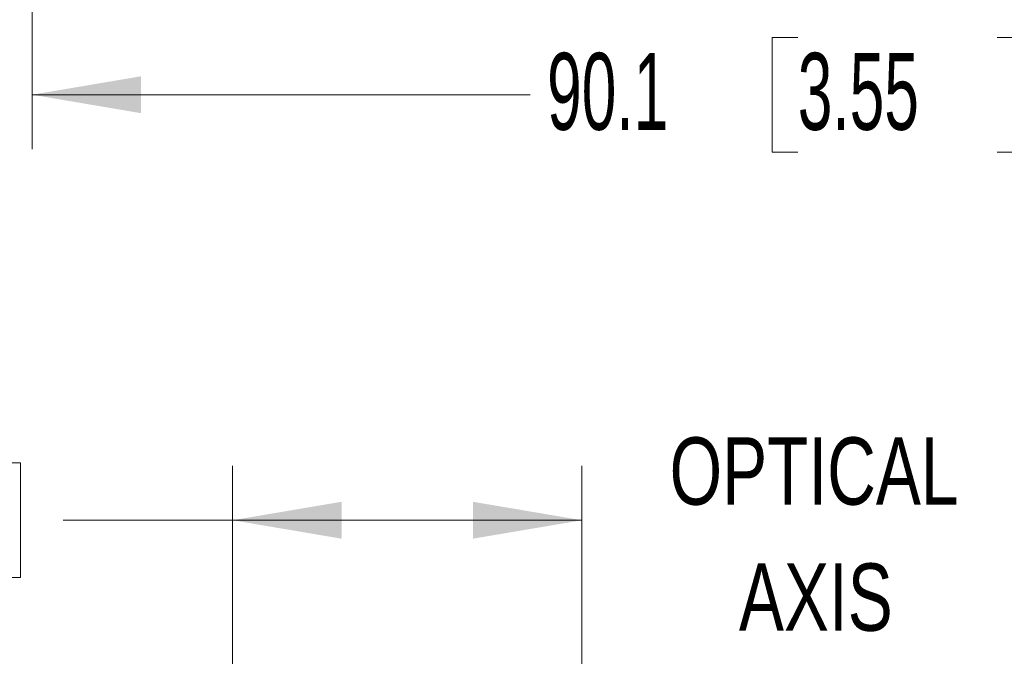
# Model space of a CAD drawing. Header units: millimetres. Extents: x 10 to 272, y 8 to 208.
# Tile 23 of 75: x 64 to 91, y 60 to 78. Entities that reach past the tile are written whole.
import ezdxf

# ---------------------------------------------------------------- set-up
doc = ezdxf.new("R2010")
doc.units = ezdxf.units.MM
doc.linetypes.add('CENTERX2', pattern=[20.32, 12.7, -2.54, 2.54, -2.54])
doc.styles.add('SLDTEXTSTYLE0', font='TXT', dxfattribs={"width": 0.75})
doc.styles.add('SLDTEXTSTYLE1', font='TXT', dxfattribs={"width": 0.605})
doc.dimstyles.new('SLDDIMSTYLE2', dxfattribs={"dimtxt": 2.054655, "dimasz": 3, "dimexe": 0, "dimexo": 0.0625, "dimgap": 0.513664, "dimtad": 0, "dimtih": 1, "dimtoh": 1, "dimdec": 1, "dimlfac": 2, "dimrnd": 1e-09, "dimzin": 12, "dimdsep": 46, "dimtxsty": 'SLDTEXTSTYLE1', "dimsah": 1, "dimcen": 0.09, "dimadec": 0, "dimazin": 3, "dimtfac": 1, "dimtdec": 1, "dimtofl": 0, "dimtmove": 0, "dimatfit": 3, "dimfxl": 1, "dimfrac": 2, "dimtolj": 1, "dimtzin": 12, "dimarcsym": 0})

# ---------------------------------------------------------------- blocks, each defined once
blk = doc.blocks.new('SW_NOTE_2')
at = {"color": 0, "linetype": 'Continuous', "lineweight": 0, "char_height": 1.8521, "attachment_point": 2, "style": 'SLDTEXTSTYLE0'}
for s, insert in [('OPTICAL', (5.006, 2.387)), ('AXIS', (5.056, -1.082))]:
    blk.add_mtext(s, dxfattribs=dict(at, insert=insert))
blk = doc.blocks.new('_D_4')
at = {"color": 7, "linetype": 'Continuous', "lineweight": 18}
for p, q in [((109.026, 89.407), (109.026, 74.406)), ((63.981, 88.518), (63.981, 74.406)), ((85.054, 77.484), (84.348, 77.484)), ((84.348, 77.484), (84.348, 74.328)), ((90.541, 77.484), (91.247, 77.484)), ((91.247, 77.484), (91.247, 74.328)), ((63.981, 75.906), (77.685, 75.906)), ((109.026, 75.906), (92.423, 75.906)), ((84.348, 74.328), (85.054, 74.328)), ((91.247, 74.328), (90.541, 74.328))]:
    blk.add_line(p, q, dxfattribs=at)
for points in [[(63.981, 75.906), (66.981, 75.398), (66.981, 76.414)], [(109.026, 75.906), (106.026, 76.414), (106.026, 75.398)]]:
    blk.add_solid(points, dxfattribs=at)
at = {"color": 7, "linetype": 'Continuous', "lineweight": 18, "char_height": 2.1167, "attachment_point": 1, "style": 'SLDTEXTSTYLE1'}
for s, insert in [('90.1', (78.155, 77.057)), ('3.55', (85.054, 77.057))]:
    blk.add_mtext(s, dxfattribs=dict(at, insert=insert))
blk = doc.blocks.new('_D_13')
at = {"color": 7, "linetype": 'Continuous', "lineweight": 18}
for p, q in [((59.035, 65.777), (58.33, 65.777)), ((58.33, 65.777), (58.33, 62.622)), ((62.955, 65.777), (63.66, 65.777)), ((63.66, 65.777), (63.66, 62.622)), ((69.499, 55.991), (69.499, 65.699)), ((79.112, 62.025), (79.112, 65.699)), ((69.499, 64.199), (64.836, 64.199)), ((79.112, 64.199), (69.499, 64.199)), ((58.33, 62.622), (59.035, 62.622)), ((63.66, 62.622), (62.955, 62.622))]:
    blk.add_line(p, q, dxfattribs=at)
for points in [[(69.499, 64.199), (72.499, 63.691), (72.499, 64.707)], [(79.112, 64.199), (76.112, 64.707), (76.112, 63.691)]]:
    blk.add_solid(points, dxfattribs=at)
at = {"color": 7, "linetype": 'Continuous', "lineweight": 18, "char_height": 2.1167, "attachment_point": 1, "style": 'SLDTEXTSTYLE1'}
for s, insert in [('19.2', (52.136, 65.35)), ('.76', (59.035, 65.35))]:
    blk.add_mtext(s, dxfattribs=dict(at, insert=insert))

msp = doc.modelspace()

# ---------------------------------------------------------------- linework, layer by layer
at = {"color": 7, "linetype": 'CENTERX2', "lineweight": 18}
msp.add_line((79.1124, 64.0248), (79.1124, 43.6542), dxfattribs=at)

# ---------------------------------------------------------------- block references
at = {"color": 7, "linetype": 'Continuous', "lineweight": 0}
msp.add_blockref('SW_NOTE_2', (80.4944, 64.0917), dxfattribs=at)

# ---------------------------------------------------------------- dimensions: what is measured, and where the dimension line sits
at = {"color": 7, "linetype": 'Continuous', "lineweight": 18}
for base, p1, p2, picture, middle in [((109.0255, 75.906), (63.9813, 90.5184), (109.0255, 91.4069), '_D_4', (85.0538, 75.906)), ((79.1124, 64.1993), (69.4991, 53.9906), (79.1124, 64.0248), '_D_13', (58.2512, 64.1993))]:
    dim = msp.add_linear_dim(base=base, p1=p1, p2=p2, dimstyle='SLDDIMSTYLE2', dxfattribs=at)
    dim.commit()
    dim.dimension.update_dxf_attribs({"geometry": picture, "text_midpoint": middle, "dimtype": 160})

doc.saveas('drawing.dxf')
